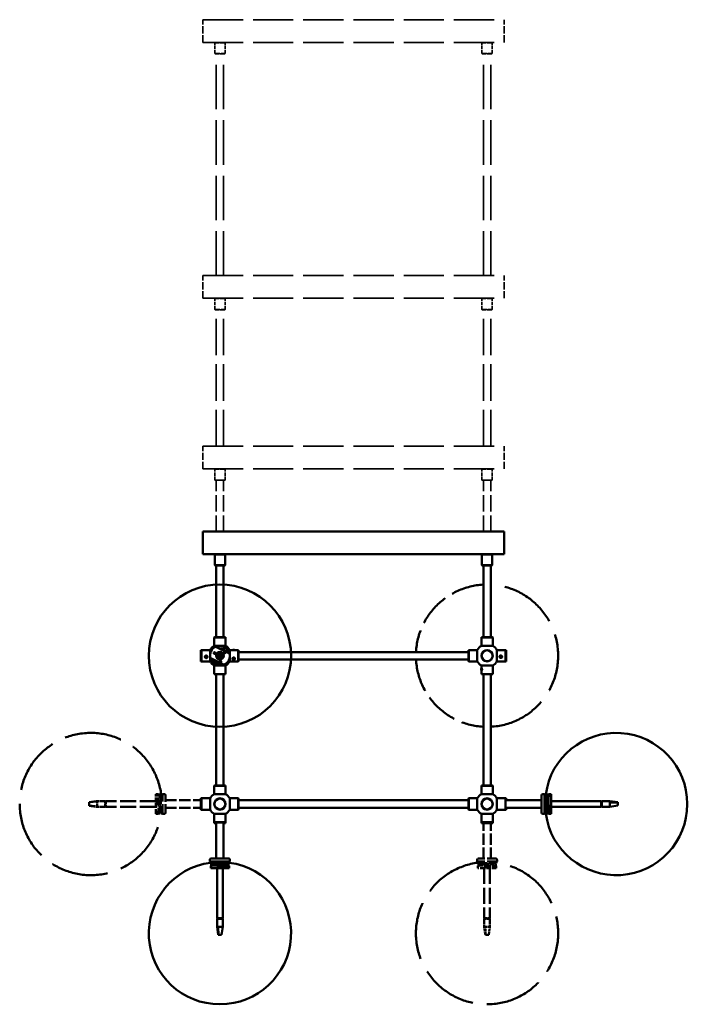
# Model space of a CAD drawing. Header units: millimetres. Extents: x 439 to 5173, y 102 to 3728.
# Tile 4 of 12: x 439 to 1613, y 1698 to 3429. Entities that reach past the tile are written whole.
import ezdxf

# ---------------------------------------------------------------- set-up
doc = ezdxf.new("R2010")
doc.units = ezdxf.units.MM
doc.header["$LTSCALE"] = 18
doc.linetypes.add('DASHED', pattern=[0.2068, 0.1655, -0.0413])
doc.layers.add('Widoczne (ISO)', color=7, linetype='Continuous', lineweight=50)

msp = doc.modelspace()

# ---------------------------------------------------------------- linework, layer by layer
at = {"layer": 'Widoczne (ISO)', "linetype": 'DASHED', "lineweight": 35, "ltscale": 4.230512}
for p, q in [((760.9, 3389.4), (760.9, 3429.4)), ((1290.9, 3389.4), (1290.9, 3429.4)), ((760.9, 2939.4), (760.9, 2979.4)), ((1290.9, 2939.4), (1290.9, 2979.4)), ((760.9, 2639.4), (760.9, 2679.4)), ((1290.9, 2639.4), (1290.9, 2679.4))]:
    msp.add_line(p, q, dxfattribs=at)
at = {"layer": 'Widoczne (ISO)', "linetype": 'DASHED', "lineweight": 35, "ltscale": 23.730209}
for p, q in [((760.9, 3429.4), (1290.9, 3429.4)), ((760.9, 3389.4), (1290.9, 3389.4)), ((760.9, 2979.4), (1290.9, 2979.4)), ((760.9, 2939.4), (1290.9, 2939.4)), ((760.9, 2679.4), (1290.9, 2679.4)), ((760.9, 2639.4), (1290.9, 2639.4))]:
    msp.add_line(p, q, dxfattribs=at)
at = {"layer": 'Widoczne (ISO)', "linetype": 'DASHED', "lineweight": 35, "ltscale": 0.074687}
for p, q in [((782.5, 3389.4), (782, 3388.9)), ((799.5, 3389.4), (800, 3388.9)), ((1252.3, 3389.4), (1251.8, 3388.9)), ((1269.3, 3389.4), (1269.8, 3388.9)), ((782.5, 3369.4), (782, 3369.9)), ((799.5, 3369.4), (800, 3369.9)), ((1252.3, 3369.4), (1251.8, 3369.9)), ((1269.3, 3369.4), (1269.8, 3369.9)), ((782.5, 2939.4), (782, 2938.9)), ((799.5, 2939.4), (800, 2938.9)), ((1252.3, 2939.4), (1251.8, 2938.9)), ((1269.3, 2939.4), (1269.8, 2938.9)), ((782.5, 2919.4), (782, 2919.9)), ((799.5, 2919.4), (800, 2919.9)), ((1252.3, 2919.4), (1251.8, 2919.9)), ((1269.3, 2919.4), (1269.8, 2919.9)), ((782.5, 2639.4), (782, 2638.9)), ((799.5, 2639.4), (800, 2638.9)), ((1252.3, 2639.4), (1251.8, 2638.9)), ((1269.3, 2639.4), (1269.8, 2638.9)), ((782.5, 2619.4), (782, 2619.9)), ((799.5, 2619.4), (800, 2619.9)), ((1252.3, 2619.4), (1251.8, 2619.9)), ((1269.3, 2619.4), (1269.8, 2619.9))]:
    msp.add_line(p, q, dxfattribs=at)
at = {"layer": 'Widoczne (ISO)', "linetype": 'DASHED', "lineweight": 35, "ltscale": 2.990344}
for p, q in [((800, 3388.9), (782, 3388.9)), ((1269.8, 3388.9), (1251.8, 3388.9)), ((782, 3369.9), (800, 3369.9)), ((1251.8, 3369.9), (1269.8, 3369.9)), ((800, 2938.9), (782, 2938.9)), ((1269.8, 2938.9), (1251.8, 2938.9)), ((782, 2919.9), (800, 2919.9)), ((1251.8, 2919.9), (1269.8, 2919.9)), ((800, 2638.9), (782, 2638.9)), ((1269.8, 2638.9), (1251.8, 2638.9)), ((782, 2619.9), (800, 2619.9)), ((1251.8, 2619.9), (1269.8, 2619.9))]:
    msp.add_line(p, q, dxfattribs=at)
at = {"layer": 'Widoczne (ISO)', "linetype": 'DASHED', "lineweight": 35, "ltscale": 2.009441}
for p, q in [((782, 3369.9), (782, 3388.9)), ((800, 3369.9), (800, 3388.9)), ((1251.8, 3369.9), (1251.8, 3388.9)), ((1269.8, 3369.9), (1269.8, 3388.9)), ((782, 2919.9), (782, 2938.9)), ((800, 2919.9), (800, 2938.9)), ((1251.8, 2919.9), (1251.8, 2938.9)), ((1269.8, 2919.9), (1269.8, 2938.9)), ((782, 2619.9), (782, 2638.9)), ((800, 2619.9), (800, 2638.9)), ((1251.8, 2619.9), (1251.8, 2638.9)), ((1269.8, 2619.9), (1269.8, 2638.9))]:
    msp.add_line(p, q, dxfattribs=at)
at = {"layer": 'Widoczne (ISO)', "linetype": 'DASHED', "lineweight": 35, "ltscale": 2.824208}
for p, q in [((799.5, 3369.4), (782.5, 3369.4)), ((1269.3, 3369.4), (1252.3, 3369.4)), ((799.5, 2919.4), (782.5, 2919.4)), ((1269.3, 2919.4), (1252.3, 2919.4)), ((799.5, 2619.4), (782.5, 2619.4)), ((1269.3, 2619.4), (1252.3, 2619.4))]:
    msp.add_line(p, q, dxfattribs=at)
at = {"layer": 'Widoczne (ISO)', "linetype": 'DASHED', "lineweight": 35, "ltscale": 26.19278}
for p, q in [((784.5, 2979.4), (784.5, 3369.4)), ((797.5, 2979.4), (797.5, 3369.4)), ((1254.3, 2979.4), (1254.3, 3369.4)), ((1267.3, 2979.4), (1267.3, 3369.4))]:
    msp.add_line(p, q, dxfattribs=at)
at = {"layer": 'Widoczne (ISO)', "linetype": 'DASHED', "lineweight": 35, "ltscale": 21.49151}
for p, q in [((784.5, 2679.4), (784.5, 2919.4)), ((797.5, 2679.4), (797.5, 2919.4)), ((1254.3, 2679.4), (1254.3, 2919.4)), ((1267.3, 2679.4), (1267.3, 2919.4))]:
    msp.add_line(p, q, dxfattribs=at)
at = {"layer": 'Widoczne (ISO)', "linetype": 'DASHED', "lineweight": 35, "ltscale": 9.518778}
for p, q in [((784.5, 2529.4), (784.5, 2619.4)), ((797.5, 2529.4), (797.5, 2619.4)), ((1254.3, 2529.4), (1254.3, 2619.4)), ((1267.3, 2529.4), (1267.3, 2619.4))]:
    msp.add_line(p, q, dxfattribs=at)
at = {"layer": 'Widoczne (ISO)', "linetype": 'Continuous', "lineweight": 50}
for p, q in [((760.9, 2489.4), (760.9, 2529.4)), ((760.9, 2529.4), (1290.9, 2529.4)), ((1290.9, 2489.4), (1290.9, 2529.4)), ((760.9, 2489.4), (1290.9, 2489.4)), ((782.5, 2489.4), (782, 2488.9)), ((800, 2488.9), (782, 2488.9)), ((782, 2469.9), (782, 2488.9)), ((799.5, 2489.4), (800, 2488.9)), ((800, 2469.9), (800, 2488.9)), ((1252.3, 2489.4), (1251.8, 2488.9)), ((1269.8, 2488.9), (1251.8, 2488.9)), ((1251.8, 2469.9), (1251.8, 2488.9)), ((1269.3, 2489.4), (1269.8, 2488.9)), ((1269.8, 2469.9), (1269.8, 2488.9)), ((782, 2469.9), (800, 2469.9)), ((782.5, 2469.4), (782, 2469.9)), ((799.5, 2469.4), (782.5, 2469.4)), ((784.5, 2343.4), (784.5, 2469.4)), ((797.5, 2343.4), (797.5, 2469.4)), ((799.5, 2469.4), (800, 2469.9)), ((1251.8, 2469.9), (1269.8, 2469.9)), ((1252.3, 2469.4), (1251.8, 2469.9)), ((1269.3, 2469.4), (1252.3, 2469.4)), ((1254.3, 2343.4), (1254.3, 2469.4)), ((1267.3, 2343.4), (1267.3, 2469.4)), ((1269.3, 2469.4), (1269.8, 2469.9)), ((781.2, 2343.4), (781, 2343.2)), ((801, 2343.2), (781, 2343.2)), ((781, 2343.2), (781, 2328.4)), ((781.2, 2343.4), (800.8, 2343.4)), ((800.8, 2343.4), (801, 2343.2)), ((801, 2343.2), (801, 2328.4)), ((1251, 2343.4), (1250.8, 2343.2)), ((1270.8, 2343.2), (1250.8, 2343.2)), ((1250.8, 2343.2), (1250.8, 2328.4)), ((1251, 2343.4), (1270.6, 2343.4)), ((1270.6, 2343.4), (1270.8, 2343.2)), ((1270.8, 2343.2), (1270.8, 2328.4)), ((757.1, 2320.5), (757.6, 2321)), ((757.1, 2301.5), (757.1, 2320.5)), ((757.6, 2321), (757.6, 2301)), ((757.6, 2321), (758.6, 2321)), ((758.6, 2320.8), (758.8, 2321)), ((758.6, 2301), (758.6, 2321)), ((758.8, 2321), (758.8, 2301)), ((758.8, 2321), (773.6, 2321)), ((773.6, 2313), (773.6, 2321)), ((781, 2328.4), (789, 2328.4)), ((808.1, 2315), (783.5, 2326.8)), ((793.1, 2328.4), (801, 2328.4)), ((808.4, 2321), (808.4, 2313)), ((823.2, 2321), (808.4, 2321)), ((823.2, 2301), (823.2, 2321)), ((823.4, 2320.8), (823.2, 2321)), ((823.4, 2320.8), (823.4, 2301.2)), ((1228.4, 2320.8), (1228.6, 2321)), ((1228.4, 2301.2), (1228.4, 2320.8)), ((1228.6, 2321), (1228.6, 2301)), ((1228.6, 2321), (1243.4, 2321)), ((1243.4, 2301), (1243.4, 2321)), ((1250.8, 2328.4), (1270.8, 2328.4)), ((1278.2, 2321), (1278.2, 2301)), ((1293, 2321), (1278.2, 2321)), ((1293, 2301), (1293, 2321)), ((1293.2, 2320.8), (1293, 2321)), ((1293.2, 2321), (1293.2, 2301)), ((1294.2, 2321), (1293.2, 2321)), ((1294.2, 2301), (1294.2, 2321)), ((1294.7, 2320.5), (1294.2, 2321)), ((1294.7, 2320.5), (1294.7, 2301.5)), ((765.4, 2309), (766.1, 2310.2)), ((766.1, 2307.8), (765.4, 2309)), ((766.1, 2308.4), (765.6, 2309.3)), ((766.1, 2310.2), (767.6, 2310.2)), ((766.1, 2307.8), (766.1, 2308.4)), ((767.5, 2308.3), (766.1, 2308.4)), ((767.5, 2307.7), (766.1, 2307.8)), ((768.1, 2309.3), (767.5, 2308.3)), ((768.3, 2309), (767.5, 2307.7)), ((767.5, 2307.7), (767.5, 2308.3)), ((767.6, 2310.2), (768.3, 2309)), ((773.6, 2301), (773.6, 2308.9)), ((774, 2307), (798.5, 2295.2)), ((788.1, 2312.1), (786.1, 2312)), ((788.3, 2310.5), (786.1, 2312)), ((789, 2313.3), (788.1, 2312.1)), ((788.1, 2312.1), (789, 2311.5)), ((791.4, 2308.3), (788.3, 2310.5)), ((788.5, 2315.3), (790.6, 2313.7)), ((789, 2313.3), (788.5, 2315.3)), ((789.9, 2312.7), (789, 2313.3)), ((789, 2311.5), (792.1, 2309.3)), ((793, 2310.5), (789.9, 2312.7)), ((790.6, 2313.7), (793.7, 2311.5)), ((793.6, 2306.7), (791.4, 2308.3)), ((792.1, 2309.3), (793, 2308.6)), ((793.9, 2309.8), (793, 2310.5)), ((793, 2308.6), (793.9, 2309.8)), ((793, 2308.6), (793.6, 2306.7)), ((793.7, 2311.5), (795.9, 2309.9)), ((793.9, 2309.8), (795.9, 2309.9)), ((799.8, 2318.4), (800.8, 2317.9)), ((808.4, 2308.9), (808.4, 2301)), ((813.8, 2305.6), (814.4, 2306.7)), ((814.6, 2304.6), (813.8, 2305.6)), ((814.6, 2306.2), (814.3, 2306.5)), ((814.4, 2306.7), (815.9, 2306.8)), ((814.6, 2304.6), (814.6, 2306.2)), ((816, 2306.2), (814.6, 2306.2)), ((816, 2304.7), (814.6, 2304.6)), ((815.9, 2306.8), (816.6, 2305.7)), ((816.1, 2306.4), (816, 2306.2)), ((816, 2304.7), (816, 2306.2)), ((816.6, 2305.7), (816, 2304.7)), ((823.4, 2317.5), (1228.4, 2317.5)), ((823.4, 2304.5), (1228.4, 2304.5)), ((1283.6, 2308.7), (1283.8, 2310.1)), ((1284.7, 2307.8), (1283.6, 2308.7)), ((1284.7, 2308.3), (1283.7, 2309.1)), ((1283.8, 2310.1), (1285.2, 2310.6)), ((1286.1, 2308.8), (1284.7, 2308.3)), ((1286.1, 2308.3), (1284.7, 2307.8)), ((1284.7, 2307.8), (1284.7, 2308.3)), ((1285.2, 2310.6), (1286.3, 2309.7)), ((1286.3, 2309.7), (1286.1, 2308.3)), ((1286.2, 2309.7), (1286.1, 2308.8)), ((1286.1, 2308.3), (1286.1, 2308.8)), ((757.1, 2301.5), (757.6, 2301)), ((757.6, 2301), (758.6, 2301)), ((758.6, 2301.2), (758.8, 2301)), ((758.8, 2301), (773.6, 2301)), ((789, 2293.6), (781, 2293.6)), ((781, 2278.8), (781, 2293.6)), ((791.7, 2299), (790.7, 2299.5)), ((801, 2293.6), (793.1, 2293.6)), ((801, 2278.8), (801, 2293.6)), ((823.2, 2301), (808.4, 2301)), ((823.4, 2301.2), (823.2, 2301)), ((1228.4, 2301.2), (1228.6, 2301)), ((1228.6, 2301), (1243.4, 2301)), ((1270.8, 2293.6), (1250.8, 2293.6)), ((1250.8, 2288.3), (1250.8, 2293.6)), ((1250.8, 2286.9), (1251, 2288.1)), ((1250.9, 2285.6), (1250.8, 2286.9)), ((1250.8, 2286.9), (1251.5, 2286.9)), ((1251.3, 2285.5), (1250.9, 2285.6)), ((1250.9, 2285.6), (1251.3, 2285.6)), ((1251, 2288.7), (1251.1, 2288.9)), ((1251, 2288.1), (1251.3, 2288)), ((1251.3, 2288), (1251.5, 2286.7)), ((1251.5, 2286.7), (1251.3, 2285.5)), ((1270.8, 2278.8), (1270.8, 2293.6)), ((1270.8, 2287.9), (1270.8, 2287.7)), ((1270.8, 2287.7), (1270.9, 2286.2)), ((1270.8, 2287.7), (1270.8, 2287.7)), ((1270.9, 2286.2), (1270.8, 2285.7)), ((1270.9, 2286.2), (1270.8, 2286.2)), ((1293, 2301), (1278.2, 2301)), ((1293.2, 2301.2), (1293, 2301)), ((1294.2, 2301), (1293.2, 2301)), ((1294.7, 2301.5), (1294.2, 2301)), ((781, 2278.8), (801, 2278.8)), ((781.2, 2278.6), (781, 2278.8)), ((800.8, 2278.6), (781.2, 2278.6)), ((784.5, 2082.6), (784.5, 2278.6)), ((797.5, 2082.6), (797.5, 2278.6)), ((800.8, 2278.6), (801, 2278.8)), ((1250.8, 2278.8), (1250.8, 2285.3)), ((1250.8, 2278.8), (1270.8, 2278.8)), ((1251, 2278.6), (1250.8, 2278.8)), ((1251, 2284.9), (1251.1, 2284.7)), ((1270.6, 2278.6), (1251, 2278.6)), ((1254.3, 2082.6), (1254.3, 2278.6)), ((1267.3, 2082.6), (1267.3, 2278.6)), ((1270.6, 2278.6), (1270.8, 2278.8)), ((781.2, 2082.6), (781, 2082.4)), ((801, 2082.4), (781, 2082.4)), ((781, 2082.4), (781, 2067.6)), ((781.2, 2082.6), (800.8, 2082.6)), ((800.8, 2082.6), (801, 2082.4)), ((801, 2082.4), (801, 2067.6)), ((1251, 2082.6), (1250.8, 2082.4)), ((1270.8, 2082.4), (1250.8, 2082.4)), ((1250.8, 2082.4), (1250.8, 2067.6)), ((1251, 2082.6), (1270.6, 2082.6)), ((1270.6, 2082.6), (1270.8, 2082.4)), ((1270.8, 2082.4), (1270.8, 2067.6)), ((781, 2067.6), (801, 2067.6)), ((1250.8, 2067.6), (1270.8, 2067.6)), ((1356.7, 2065.7), (1356.7, 2034.7)), ((1361.7, 2067.7), (1358.7, 2067.7)), ((1361.7, 2067.7), (1361.7, 2032.7)), ((1361.7, 2066.7), (1364.7, 2066.7)), ((1364.7, 2033.7), (1364.7, 2066.7)), ((1365.5, 2062.8), (1364.7, 2062.8)), ((1364.7, 2060.9), (1366.7, 2060.9)), ((1366.7, 2066.6), (1366.7, 2066.7)), ((1366.7, 2066.7), (1369.5, 2066.7)), ((1366.7, 2066.6), (1369.5, 2066.6)), ((1366.7, 2066.6), (1366.7, 2060.6)), ((1368.4, 2059.7), (1368.4, 2060.6)), ((1369.7, 2067.7), (1369.7, 2067.6)), ((1373.7, 2067.7), (1369.7, 2067.7)), ((1369.7, 2067.6), (1373.7, 2067.6)), ((1373.7, 2067.7), (1373.7, 2067.6)), ((1373.7, 2067.6), (1373.7, 2044.3)), ((757.1, 2059.7), (757.6, 2060.2)), ((757.1, 2040.7), (757.1, 2059.7)), ((757.6, 2060.2), (757.6, 2040.2)), ((757.6, 2060.2), (758.6, 2060.2)), ((758.6, 2060), (758.8, 2060.2)), ((758.6, 2040.2), (758.6, 2060.2)), ((758.8, 2060.2), (758.8, 2040.2)), ((758.8, 2060.2), (773.6, 2060.2)), ((773.6, 2040.2), (773.6, 2060.2)), ((808.4, 2060.2), (808.4, 2040.2)), ((823.2, 2060.2), (808.4, 2060.2)), ((823.2, 2040.2), (823.2, 2060.2)), ((823.4, 2060), (823.2, 2060.2)), ((823.4, 2060), (823.4, 2040.4)), ((823.4, 2056.7), (1228.4, 2056.7)), ((823.4, 2043.7), (1228.4, 2043.7)), ((1228.4, 2060), (1228.6, 2060.2)), ((1228.4, 2040.4), (1228.4, 2060)), ((1228.6, 2060.2), (1228.6, 2040.2)), ((1228.6, 2060.2), (1243.4, 2060.2)), ((1243.4, 2040.2), (1243.4, 2060.2)), ((1278.2, 2060.2), (1278.2, 2040.2)), ((1293, 2060.2), (1278.2, 2060.2)), ((1293, 2040.2), (1293, 2060.2)), ((1293.2, 2060), (1293, 2060.2)), ((1293.2, 2060.2), (1293.2, 2060)), ((1294.2, 2060.2), (1293.2, 2060.2)), ((1293.2, 2060), (1293.2, 2040.4)), ((1356.7, 2056.7), (1293.2, 2056.7)), ((1356.7, 2043.7), (1293.2, 2043.7)), ((1294.2, 2056.7), (1294.2, 2060.2)), ((1294.7, 2059.7), (1294.2, 2060.2)), ((1294.2, 2040.2), (1294.2, 2043.7)), ((1294.7, 2059.7), (1294.7, 2056.7)), ((1294.7, 2043.7), (1294.7, 2040.7)), ((1364.7, 2057.9), (1366.7, 2057.9)), ((1364.7, 2055.2), (1366.7, 2055.2)), ((1364.7, 2045.2), (1366.7, 2045.2)), ((1366.7, 2059.7), (1366.7, 2044.8)), ((1366.7, 2044.8), (1369.5, 2044.8)), ((1366.7, 2033.7), (1366.7, 2044.8)), ((1373.7, 2044.3), (1369.7, 2044.3)), ((1369.7, 2044.3), (1369.7, 2032.7)), ((1373.7, 2055.2), (1461.7, 2055.2)), ((1373.7, 2045.2), (1461.7, 2045.2)), ((1373.7, 2044.3), (1373.7, 2032.7)), ((1461.7, 2045.2), (1461.7, 2055.2)), ((1462.7, 2054.3), (1461.7, 2054.3)), ((1461.7, 2054.2), (1462.7, 2054.2)), ((1462.7, 2051.5), (1461.7, 2051.5)), ((1461.7, 2048.6), (1462.7, 2048.6)), ((1462.7, 2046.2), (1461.7, 2046.2)), ((1462.7, 2055.2), (1462.7, 2045.2)), ((1462.7, 2055.2), (1476.7, 2055.2)), ((1462.7, 2045.2), (1476.7, 2045.2)), ((1490.7, 2053.2), (1476.7, 2055.2)), ((1476.7, 2053), (1476.7, 2055.2)), ((1476.7, 2055.2), (1476.7, 2055.2)), ((1490.7, 2052.3), (1476.7, 2053)), ((1476.7, 2045.2), (1476.7, 2053)), ((1490.7, 2047.3), (1476.7, 2045.3)), ((1490.7, 2053.2), (1490.7, 2052.3)), ((1490.7, 2052.3), (1490.7, 2051.4)), ((1490.7, 2051.4), (1490.7, 2048.2)), ((1490.7, 2048.2), (1490.7, 2047.3)), ((1613, 2050.1), (1613, 2050.3)), ((1613, 2050.1), (1613, 2050.3)), ((757.1, 2040.7), (757.6, 2040.2)), ((757.6, 2040.2), (758.6, 2040.2)), ((758.6, 2040.4), (758.8, 2040.2)), ((758.8, 2040.2), (773.6, 2040.2)), ((801, 2032.8), (781, 2032.8)), ((781, 2018), (781, 2032.8)), ((801, 2018), (801, 2032.8)), ((823.2, 2040.2), (808.4, 2040.2)), ((823.4, 2040.4), (823.2, 2040.2)), ((1228.4, 2040.4), (1228.6, 2040.2)), ((1228.6, 2040.2), (1243.4, 2040.2)), ((1270.8, 2032.8), (1250.8, 2032.8)), ((1250.8, 2018), (1250.8, 2032.8)), ((1270.8, 2018), (1270.8, 2032.8)), ((1293, 2040.2), (1278.2, 2040.2)), ((1293.2, 2040.4), (1293, 2040.2)), ((1293.2, 2040.4), (1293.2, 2040.2)), ((1294.2, 2040.2), (1293.2, 2040.2)), ((1294.7, 2040.7), (1294.2, 2040.2)), ((1361.7, 2032.7), (1358.7, 2032.7)), ((1361.7, 2033.7), (1364.7, 2033.7)), ((1364.7, 2042.8), (1366.7, 2042.8)), ((1364.7, 2039.8), (1366.7, 2039.8)), ((1365.5, 2037.6), (1364.7, 2037.6)), ((1366.7, 2033.7), (1369.5, 2033.7)), ((1373.7, 2032.7), (1369.7, 2032.7)), ((781, 2018), (801, 2018)), ((781.2, 2017.8), (781, 2018)), ((781.2, 2017.8), (781, 2017.8)), ((781, 2016.8), (781, 2017.8)), ((781, 2016.8), (784.5, 2016.8)), ((781.5, 2016.3), (781, 2016.8)), ((800.8, 2017.8), (781.2, 2017.8)), ((784.5, 2016.3), (781.5, 2016.3)), ((784.5, 1954.3), (784.5, 2017.8)), ((797.5, 1954.3), (797.5, 2017.8)), ((797.5, 2016.8), (801, 2016.8)), ((800.5, 2016.3), (797.5, 2016.3)), ((800.5, 2016.3), (801, 2016.8)), ((800.8, 2017.8), (801, 2018)), ((801, 2017.8), (800.8, 2017.8)), ((801, 2016.8), (801, 2017.8)), ((1250.8, 2018), (1270.8, 2018)), ((1251, 2017.8), (1250.8, 2018)), ((1270.8, 2017.8), (1250.8, 2017.8)), ((1250.8, 2016.8), (1250.8, 2017.8)), ((1250.8, 2016.8), (1270.8, 2016.8)), ((1251.3, 2016.3), (1250.8, 2016.8)), ((1270.3, 2016.3), (1251.3, 2016.3)), ((1270.3, 2016.3), (1270.8, 2016.8)), ((1270.6, 2017.8), (1270.8, 2018)), ((1270.8, 2016.8), (1270.8, 2017.8)), ((773.5, 1949.3), (773.5, 1952.3)), ((808.5, 1949.3), (773.5, 1949.3)), ((774.5, 1949.3), (774.5, 1946.3)), ((774.5, 1946.3), (807.5, 1946.3)), ((775, 1937.3), (775, 1941.3)), ((806.5, 1954.3), (775.5, 1954.3)), ((775.8, 1944.3), (775.8, 1941.5)), ((783.9, 1944.3), (775.8, 1944.3)), ((778.4, 1945.5), (778.4, 1946.3)), ((783.9, 1946.3), (783.9, 1944.3)), ((783.9, 1942.7), (784.4, 1942.7)), ((787.6, 1944.3), (784.4, 1944.3)), ((786.9, 1946.3), (786.9, 1944.3)), ((787.5, 1941.3), (787.5, 1937.3)), ((807.1, 1941.3), (787.5, 1941.3)), ((787.6, 1944.3), (787.6, 1941.5)), ((787.6, 1944.3), (806.2, 1944.3)), ((796, 1946.3), (796, 1944.3)), ((800, 1946.3), (800, 1944.3)), ((803, 1946.3), (803, 1944.3)), ((803.6, 1945.5), (803.6, 1946.3)), ((806.2, 1944.3), (806.2, 1941.5)), ((807.1, 1937.3), (807.1, 1941.3)), ((807.5, 1949.3), (807.5, 1946.3)), ((808.5, 1949.3), (808.5, 1952.3)), ((787.5, 1937.3), (775, 1937.3)), ((786, 1937.3), (786, 1849.3)), ((807.1, 1937.3), (787.5, 1937.3)), ((796, 1937.3), (796, 1849.3)), ((786, 1849.3), (796, 1849.3)), ((796, 1848.3), (786, 1848.3)), ((786, 1848.3), (786, 1834.3)), ((786.8, 1848.3), (786.8, 1849.3)), ((787.6, 1849.3), (787.6, 1848.3)), ((790, 1848.3), (790, 1849.3)), ((793.6, 1849.3), (793.6, 1848.3)), ((795.2, 1848.3), (795.2, 1849.3)), ((795.3, 1848.3), (795.3, 1849.3)), ((796, 1848.3), (796, 1834.3)), ((786, 1834.3), (787.8, 1834.3)), ((788, 1820.3), (786, 1834.3)), ((786, 1834.3), (786, 1834.3)), ((788.7, 1820.3), (787.8, 1834.3)), ((787.8, 1834.3), (796, 1834.3)), ((788.7, 1820.3), (788, 1820.3)), ((789.7, 1820.3), (788.7, 1820.3)), ((793.1, 1820.3), (789.7, 1820.3)), ((794, 1820.3), (793.1, 1820.3)), ((794, 1820.3), (796, 1834.3)), ((790.9, 1698), (791.1, 1698)), ((790.9, 1698), (791.1, 1698))]:
    msp.add_line(p, q, dxfattribs=at)
at = {"layer": 'Widoczne (ISO)', "linetype": 'DASHED', "lineweight": 50, "ltscale": 2.462647}
for p, q in [((678.1, 2054.4), (678.1, 2067.7)), ((682.1, 2054.4), (682.1, 2067.7))]:
    msp.add_line(p, q, dxfattribs=at)
at = {"layer": 'Widoczne (ISO)', "linetype": 'DASHED', "lineweight": 50, "ltscale": 0.422961}
for p, q in [((678.1, 2067.7), (682.1, 2067.7)), ((678.1, 2054.4), (682.1, 2054.4)), ((682.1, 2032.7), (678.1, 2032.7)), ((678.1, 2032.7), (682.1, 2032.7)), ((1244.7, 1937.3), (1244.7, 1941.3)), ((1257.3, 1941.3), (1257.3, 1937.3)), ((1276.8, 1937.3), (1276.8, 1941.3))]:
    msp.add_line(p, q, dxfattribs=at)
at = {"layer": 'Widoczne (ISO)', "linetype": 'DASHED', "lineweight": 50, "ltscale": 0.304097}
for p, q in [((685.1, 2066.7), (682.3, 2066.7)), ((685.1, 2054), (682.3, 2054)), ((685.1, 2033.7), (682.3, 2033.7)), ((685.1, 2033.7), (682.3, 2033.7)), ((1257.3, 1944.3), (1257.3, 1941.5)), ((1276, 1944.3), (1276, 1941.5))]:
    msp.add_line(p, q, dxfattribs=at)
at = {"layer": 'Widoczne (ISO)', "linetype": 'DASHED', "lineweight": 50, "ltscale": 2.339474}
msp.add_line((685.1, 2066.7), (685.1, 2054), dxfattribs=at)
at = {"layer": 'Widoczne (ISO)', "linetype": 'DASHED', "lineweight": 50, "ltscale": 0.211431}
for p, q in [((687.1, 2061.4), (685.1, 2061.4)), ((687.1, 2058.4), (685.1, 2058.4)), ((687.1, 2055.2), (685.1, 2055.2)), ((687.1, 2050.4), (685.1, 2050.4)), ((687.1, 2047.4), (685.1, 2047.4)), ((687.1, 2045.2), (685.1, 2045.2)), ((687.1, 2043.4), (685.1, 2043.4)), ((687.1, 2040.4), (685.1, 2040.4)), ((1253.6, 1946.3), (1253.6, 1944.3)), ((1256.6, 1946.3), (1256.6, 1944.3)), ((1265.8, 1946.3), (1265.8, 1944.3)), ((1269.8, 1946.3), (1269.8, 1944.3)), ((1272.8, 1946.3), (1272.8, 1944.3))]:
    msp.add_line(p, q, dxfattribs=at)
at = {"layer": 'Widoczne (ISO)', "linetype": 'DASHED', "lineweight": 50, "ltscale": 0.085297}
for p, q in [((686.3, 2062.8), (687.1, 2062.8)), ((686.3, 2037.6), (687.1, 2037.6)), ((1248.2, 1945.5), (1248.2, 1946.3)), ((1273.4, 1945.5), (1273.4, 1946.3))]:
    msp.add_line(p, q, dxfattribs=at)
at = {"layer": 'Widoczne (ISO)', "linetype": 'DASHED', "lineweight": 50, "ltscale": 5.48238}
for p, q in [((687.1, 2066.7), (687.1, 2033.7)), ((1244.3, 1946.3), (1277.3, 1946.3))]:
    msp.add_line(p, q, dxfattribs=at)
at = {"layer": 'Widoczne (ISO)', "linetype": 'DASHED', "lineweight": 50, "ltscale": 0.317196}
for p, q in [((690.1, 2066.7), (687.1, 2066.7)), ((690.1, 2067.7), (693.1, 2067.7)), ((690.1, 2033.7), (687.1, 2033.7)), ((690.1, 2032.7), (693.1, 2032.7)), ((1243.3, 1949.3), (1243.3, 1952.3)), ((1244.3, 1949.3), (1244.3, 1946.3)), ((1277.3, 1949.3), (1277.3, 1946.3)), ((1278.3, 1949.3), (1278.3, 1952.3))]:
    msp.add_line(p, q, dxfattribs=at)
at = {"layer": 'Widoczne (ISO)', "linetype": 'DASHED', "lineweight": 50, "ltscale": 5.814651}
for p, q in [((690.1, 2032.7), (690.1, 2067.7)), ((1278.3, 1949.3), (1243.3, 1949.3))]:
    msp.add_line(p, q, dxfattribs=at)
at = {"layer": 'Widoczne (ISO)', "linetype": 'DASHED', "lineweight": 50, "ltscale": 5.150108}
for p, q in [((695.1, 2034.7), (695.1, 2065.7)), ((1276.3, 1954.3), (1245.3, 1954.3))]:
    msp.add_line(p, q, dxfattribs=at)
at = {"layer": 'Widoczne (ISO)', "linetype": 'DASHED', "lineweight": 50, "ltscale": 0.036696}
for p, q in [((438.8, 2050.3), (438.8, 2050.1)), ((438.8, 2050.3), (438.8, 2050.1)), ((1260.7, 1698), (1260.9, 1698)), ((1260.7, 1698), (1260.9, 1698))]:
    msp.add_line(p, q, dxfattribs=at)
at = {"layer": 'Widoczne (ISO)', "linetype": 'DASHED', "lineweight": 50, "ltscale": 1.495898}
for p, q in [((561.1, 2053.3), (575.1, 2055.1)), ((561.1, 2047.5), (575.1, 2046.2)), ((1257.8, 1820.3), (1255.8, 1834.3)), ((1258.4, 1820.3), (1257.6, 1834.3)), ((1263.8, 1820.3), (1265.8, 1834.3))]:
    msp.add_line(p, q, dxfattribs=at)
at = {"layer": 'Widoczne (ISO)', "linetype": 'DASHED', "lineweight": 50, "ltscale": 0.116242}
for p, q in [((561.1, 2052.2), (561.1, 2053.3)), ((561.1, 2047.5), (561.1, 2048.5)), ((1259.4, 1820.3), (1258.4, 1820.3)), ((1263.8, 1820.3), (1262.8, 1820.3))]:
    msp.add_line(p, q, dxfattribs=at)
at = {"layer": 'Widoczne (ISO)', "linetype": 'DASHED', "lineweight": 50, "ltscale": 0.401808}
for p, q in [((561.1, 2048.5), (561.1, 2052.2)), ((1262.8, 1820.3), (1259.4, 1820.3))]:
    msp.add_line(p, q, dxfattribs=at)
at = {"layer": 'Widoczne (ISO)', "linetype": 'DASHED', "lineweight": 50, "ltscale": 0.158548}
for p, q in [((561.1, 2047.1), (561.1, 2047.5)), ((1258.4, 1820.3), (1257.8, 1820.3))]:
    msp.add_line(p, q, dxfattribs=at)
at = {"layer": 'Widoczne (ISO)', "linetype": 'DASHED', "lineweight": 50, "ltscale": 0.417583}
msp.add_line((561.1, 2047.1), (565.1, 2046.6), dxfattribs=at)
at = {"layer": 'Widoczne (ISO)', "linetype": 'DASHED', "lineweight": 50, "ltscale": 0.105357}
msp.add_line((575.1, 2055.2), (575.1, 2055.1), dxfattribs=at)
at = {"layer": 'Widoczne (ISO)', "linetype": 'DASHED', "lineweight": 50, "ltscale": 1.480614}
for p, q in [((589.1, 2055.2), (575.1, 2055.2)), ((589.1, 2045.2), (575.1, 2045.2)), ((1255.8, 1848.3), (1255.8, 1834.3)), ((1265.8, 1848.3), (1265.8, 1834.3))]:
    msp.add_line(p, q, dxfattribs=at)
at = {"layer": 'Widoczne (ISO)', "linetype": 'DASHED', "lineweight": 50, "ltscale": 1.226016}
msp.add_line((575.1, 2055.1), (575.1, 2046.2), dxfattribs=at)
at = {"layer": 'Widoczne (ISO)', "linetype": 'DASHED', "lineweight": 50, "ltscale": 0.329685}
msp.add_line((575.1, 2046.2), (575.1, 2045.2), dxfattribs=at)
at = {"layer": 'Widoczne (ISO)', "linetype": 'DASHED', "lineweight": 50, "ltscale": 1.661258}
for p, q in [((589.1, 2045.2), (589.1, 2055.2)), ((590.1, 2055.2), (590.1, 2045.2)), ((1255.8, 1849.3), (1265.8, 1849.3)), ((1265.8, 1848.3), (1255.8, 1848.3))]:
    msp.add_line(p, q, dxfattribs=at)
at = {"layer": 'Widoczne (ISO)', "linetype": 'DASHED', "lineweight": 50, "ltscale": 0.105665}
for p, q in [((590.1, 2054.5), (589.1, 2054.5)), ((589.1, 2053.6), (590.1, 2053.6)), ((590.1, 2050.4), (589.1, 2050.4)), ((589.1, 2047.6), (590.1, 2047.6)), ((590.1, 2046), (589.1, 2046)), ((1256.5, 1848.3), (1256.5, 1849.3)), ((1257.4, 1849.3), (1257.4, 1848.3)), ((1259.8, 1848.3), (1259.8, 1849.3)), ((1263.3, 1849.3), (1263.3, 1848.3)), ((1264.9, 1848.3), (1264.9, 1849.3)), ((1265, 1848.3), (1265, 1849.3))]:
    msp.add_line(p, q, dxfattribs=at)
at = {"layer": 'Widoczne (ISO)', "linetype": 'DASHED', "lineweight": 50, "ltscale": 9.307247}
for p, q in [((678.1, 2055.2), (590.1, 2055.2)), ((678.1, 2045.2), (590.1, 2045.2)), ((1255.8, 1937.3), (1255.8, 1849.3)), ((1265.8, 1937.3), (1265.8, 1849.3))]:
    msp.add_line(p, q, dxfattribs=at)
at = {"layer": 'Widoczne (ISO)', "linetype": 'DASHED', "lineweight": 50, "ltscale": 2.878971}
for p, q in [((678.1, 2032.7), (678.1, 2054.4)), ((1257.3, 1937.3), (1244.7, 1937.3))]:
    msp.add_line(p, q, dxfattribs=at)
at = {"layer": 'Widoczne (ISO)', "linetype": 'DASHED', "lineweight": 50, "ltscale": 0.11238}
for p, q in [((683.4, 2048.5), (683.4, 2047.6)), ((1253.7, 1942.7), (1254.1, 1942.7))]:
    msp.add_line(p, q, dxfattribs=at)
at = {"layer": 'Widoczne (ISO)', "linetype": 'DASHED', "lineweight": 50, "ltscale": 0.735735}
for p, q in [((685.1, 2048.5), (685.1, 2054)), ((1257.3, 1944.3), (1254.1, 1944.3))]:
    msp.add_line(p, q, dxfattribs=at)
at = {"layer": 'Widoczne (ISO)', "linetype": 'DASHED', "lineweight": 50, "ltscale": 1.846271}
for p, q in [((685.1, 2033.7), (685.1, 2047.6)), ((1253.7, 1944.3), (1245.6, 1944.3))]:
    msp.add_line(p, q, dxfattribs=at)
at = {"layer": 'Widoczne (ISO)', "linetype": 'DASHED', "lineweight": 50, "ltscale": 6.557349}
for p, q in [((695.1, 2056.7), (757.1, 2056.7)), ((695.1, 2043.7), (757.1, 2043.7)), ((1254.3, 1954.3), (1254.3, 2016.3)), ((1267.3, 1954.3), (1267.3, 2016.3))]:
    msp.add_line(p, q, dxfattribs=at)
at = {"layer": 'Widoczne (ISO)', "linetype": 'DASHED', "lineweight": 50, "ltscale": 0.053313}
for p, q in [((678.1, 2032.7), (678.1, 2032.7)), ((682.1, 2032.7), (682.1, 2032.7))]:
    msp.add_line(p, q, dxfattribs=at)
at = {"layer": 'Widoczne (ISO)', "linetype": 'DASHED', "lineweight": 50, "ltscale": 0.067816}
msp.add_line((685.1, 2033.7), (685.1, 2033.7), dxfattribs=at)
at = {"layer": 'Widoczne (ISO)', "linetype": 'DASHED', "lineweight": 50, "ltscale": 0.299205}
msp.add_line((1245.6, 1944.3), (1245.6, 1941.5), dxfattribs=at)
at = {"layer": 'Widoczne (ISO)', "linetype": 'DASHED', "lineweight": 50, "ltscale": 2.407391}
msp.add_line((1257.3, 1944.3), (1276, 1944.3), dxfattribs=at)
at = {"layer": 'Widoczne (ISO)', "linetype": 'DASHED', "lineweight": 50, "ltscale": 2.51606}
for p, q in [((1276.8, 1941.3), (1257.3, 1941.3)), ((1276.8, 1937.3), (1257.3, 1937.3))]:
    msp.add_line(p, q, dxfattribs=at)
at = {"layer": 'Widoczne (ISO)', "linetype": 'DASHED', "lineweight": 50, "ltscale": 0.435142}
msp.add_line((1255.8, 1834.3), (1257.6, 1834.3), dxfattribs=at)
at = {"layer": 'Widoczne (ISO)', "linetype": 'DASHED', "lineweight": 50, "ltscale": 0.029284}
msp.add_line((1255.8, 1834.3), (1255.8, 1834.3), dxfattribs=at)
at = {"layer": 'Widoczne (ISO)', "linetype": 'DASHED', "lineweight": 50, "ltscale": 1.196632}
msp.add_line((1257.6, 1834.3), (1265.8, 1834.3), dxfattribs=at)
at = {"layer": 'Widoczne (ISO)', "linetype": 'Continuous', "lineweight": 50}
for centre, radius in [((791, 2311), 125.1), ((1260.8, 2311), 10), ((1260.8, 2311), 9.5), ((781.6, 2315.5), 1.5), ((791, 2311), 6.75), ((791, 2311), 6.5), ((791, 2311), 6), ((791, 2311), 5.3), ((799.7, 2316.9), 1.5), ((791.8, 2300.5), 1.5), ((791, 2050.2), 10), ((791, 2050.2), 9.5), ((1260.8, 2050.2), 10), ((1260.8, 2050.2), 9.5)]:
    msp.add_circle(centre, radius, dxfattribs=at)
at = {"layer": 'Widoczne (ISO)', "linetype": 'DASHED', "lineweight": 50, "ltscale": 19.4097}
for start, end in [(92.9781, 177.0219), (182.9781, 267.0219)]:
    msp.add_arc((1260.8, 2311), 125.1, start, end, dxfattribs=at)
at = {"layer": 'Widoczne (ISO)', "linetype": 'DASHED', "lineweight": 50, "ltscale": 34.03191}
msp.add_arc((1260.8, 2311), 125.1, 272.9781, 87.0219, dxfattribs=at)
at = {"layer": 'Widoczne (ISO)', "linetype": 'Continuous', "lineweight": 50}
for centre, radius, start, end in [((791, 2311), 17.5, 115.301, 193.1906), ((791, 2311), 20, 119.6568, 150.3432), ((791, 2311), 17.5, 13.1906, 115.301), ((791, 2311), 16.5, 16.0561, 112.4355), ((791, 2311), 12.6, 34.9696, 93.522), ((793.2, 2320.2), 3, 9.4516, 119.04), ((791, 2311), 20, 29.6568, 60.3432), ((1260.8, 2311), 20, 119.6568, 150.3432), ((1260.8, 2311), 20, 29.6568, 60.3432), ((791, 2311), 17.5, 193.1906, 295.301), ((791, 2311), 16.5, 196.0561, 292.4355), ((791, 2311), 12.6, 214.9696, 273.522), ((782.5, 2315.1), 1.5, 83.717, 224.7746), ((781.6, 2315.5), 1.19, 248.4246, 60.067), ((791, 2311), 5, 167.9623, 300.8059), ((791, 2311), 5, 120.8059, 167.9623), ((791, 2311), 5, 347.9623, 120.8059), ((791, 2311), 5, 300.8059, 347.9623), ((798.9, 2316.3), 1.5, 323.717, 104.7746), ((799.7, 2316.9), 1.19, 128.4246, 300.067), ((791, 2311), 17.5, 295.301, 13.1906), ((791, 2311), 20, 209.6568, 240.3432), ((791.7, 2301.5), 1.5, 203.717, 344.7746), ((791.8, 2300.5), 1.19, 8.4246, 180.067), ((791, 2311), 20, 299.6568, 330.3432), ((1260.8, 2311), 20, 209.6568, 240.3432), ((1260.8, 2311), 20, 299.6568, 330.3432), ((1488, 2050.3), 125, 0, 172.466), ((791, 2050.2), 20, 119.6568, 150.3432), ((791, 2050.2), 20, 29.6568, 60.3432), ((1260.8, 2050.2), 20, 119.6568, 150.3432), ((1260.8, 2050.2), 20, 29.6568, 60.3432), ((1358.7, 2065.7), 2, 90, 180), ((1365.5, 2063), 0.2, 270, 354.0832), ((1493.7, 2051.9), 125, 172.709, 173.1708), ((1488, 2050.1), 125, 187.534, 0), ((1488, 2050.3), 125, 359.9492, 0), ((1488, 2050.1), 125, 0, 0.0508), ((791, 2050.2), 20, 209.6568, 240.3432), ((791, 2050.2), 20, 299.6568, 330.3432), ((1260.8, 2050.2), 20, 209.6568, 240.3432), ((1260.8, 2050.2), 20, 299.6568, 330.3432), ((1358.7, 2034.7), 2, 180, 270), ((1365.5, 2037.4), 0.2, 5.9168, 90), ((1493.7, 2048.6), 125, 186.8292, 187.291), ((790.9, 1823), 125, 97.534, 270), ((775.5, 1952.3), 2, 90, 180), ((778.2, 1945.5), 0.2, 275.9168, 0), ((789.4, 1817.4), 125, 94.6811, 94.9404), ((791.1, 1823), 125, 270, 82.466), ((803.8, 1945.5), 0.2, 180, 264.0832), ((806.5, 1952.3), 2, 0, 90), ((790.9, 1823), 125, 270, 270.0508), ((791.1, 1823), 125, 269.9492, 270)]:
    msp.add_arc(centre, radius, start, end, dxfattribs=at)
at = {"layer": 'Widoczne (ISO)', "linetype": 'DASHED', "lineweight": 50, "ltscale": 33.693539}
for centre, start, end in [((563.8, 2050.3), 7.534, 180), ((563.8, 2050.1), 180, 352.466), ((1260.7, 1823), 97.534, 270), ((1260.9, 1823), 270, 82.466)]:
    msp.add_arc(centre, 125, start, end, dxfattribs=at)
at = {"layer": 'Widoczne (ISO)', "linetype": 'DASHED', "lineweight": 50, "ltscale": 0.106474}
for centre, start, end in [((558.2, 2051.9), 6.8292, 7.291), ((558.2, 2048.6), 352.709, 353.1708)]:
    msp.add_arc(centre, 125, start, end, dxfattribs=at)
at = {"layer": 'Widoczne (ISO)', "linetype": 'DASHED', "lineweight": 50, "ltscale": 0.030943}
for centre, start, end in [((686.3, 2063), 185.9168, 270), ((686.3, 2037.4), 90, 174.0832), ((1248, 1945.5), 275.9168, 0), ((1273.6, 1945.5), 180, 264.0832)]:
    msp.add_arc(centre, 0.2, start, end, dxfattribs=at)
at = {"layer": 'Widoczne (ISO)', "linetype": 'DASHED', "lineweight": 50, "ltscale": 0.332172}
for centre, start, end in [((693.1, 2065.7), 0, 90), ((693.1, 2034.7), 270, 0), ((1245.3, 1952.3), 90, 180), ((1276.3, 1952.3), 0, 90)]:
    msp.add_arc(centre, 2, start, end, dxfattribs=at)
at = {"layer": 'Widoczne (ISO)', "linetype": 'DASHED', "lineweight": 50, "ltscale": 0.011613}
for centre, start, end in [((563.8, 2050.3), 180, 180.0508), ((563.8, 2050.1), 179.9492, 180), ((1260.7, 1823), 270, 270.0508), ((1260.9, 1823), 269.9492, 270)]:
    msp.add_arc(centre, 125, start, end, dxfattribs=at)
at = {"layer": 'Widoczne (ISO)', "linetype": 'DASHED', "lineweight": 50, "ltscale": 0.059738}
msp.add_arc((1259.1, 1817.4), 125, 94.6818, 94.9411, dxfattribs=at)
at = {"layer": 'Widoczne (ISO)', "linetype": 'Continuous', "lineweight": 50}
for centre, major_axis, ratio, start_param, end_param in [((815.2, 2320.9), (2, 0), 0.115379, 0.293613, 2.847979), ((1270.7, 2286.8), (0, 2), 0.126265, 3.464083, 5.960695), ((1270.8, 2074.4), (0, -2), 0.002546, 0.006364, 3.135229)]:
    msp.add_ellipse(centre, major_axis=major_axis, ratio=ratio, start_param=start_param, end_param=end_param, dxfattribs=at)
for centre, major_axis, ratio in [((766.8, 2309), (-2, 0), 0.979718), ((815.2, 2305.7), (-2, 0), 0.847268), ((1285, 2309.2), (2, 0), 0.983125), ((1251.1, 2286.8), (0, 2), 0.259238)]:
    msp.add_ellipse(centre, major_axis=major_axis, ratio=ratio, dxfattribs=at)
for points, knots in [([(769.1, 2309), (769.1, 2309.3), (769.1, 2309.6), (768.8, 2310.1), (768.7, 2310.3), (768.2, 2310.8), (767.9, 2311), (767.3, 2311.2), (767.1, 2311.2), (766.6, 2311.2), (766.4, 2311.2), (765.9, 2311), (765.6, 2310.9), (765.1, 2310.4), (764.8, 2310.1), (764.6, 2309.5), (764.6, 2309.2), (764.6, 2308.8), (764.6, 2308.6), (764.7, 2308.1), (764.9, 2307.8), (765.3, 2307.3), (765.6, 2307.1), (766.3, 2306.9), (766.6, 2306.8), (767.1, 2306.8), (767.4, 2306.9), (767.9, 2307), (768.1, 2307.1), (768.5, 2307.4), (768.7, 2307.6), (768.9, 2308.1), (769, 2308.3), (769.1, 2308.7), (769.1, 2308.8), (769.1, 2309)], [-2.186909, -2.186909, -2.186909, -2.186909, -2.108807, -2.108807, -2.039004, -2.039004, -1.93396, -1.93396, -1.874493, -1.874493, -1.812984, -1.812984, -1.736309, -1.736309, -1.628413, -1.628413, -1.562078, -1.562078, -1.507561, -1.507561, -1.430405, -1.430405, -1.327768, -1.327768, -1.249662, -1.249662, -1.171556, -1.171556, -1.120016, -1.120016, -1.038785, -1.038785, -0.9763, -0.9763, -0.937247, -0.937247, -0.937247, -0.937247]), ([(812.9, 2305.7), (812.9, 2305.4), (813, 2305.2), (813.2, 2304.8), (813.4, 2304.6), (813.8, 2304.2), (814.1, 2304.1), (814.8, 2303.9), (815, 2303.9), (815.4, 2303.9), (815.7, 2303.9), (816.2, 2304), (816.4, 2304.1), (817, 2304.5), (817.2, 2304.7), (817.4, 2305.3), (817.5, 2305.5), (817.5, 2305.8), (817.4, 2306), (817.3, 2306.5), (817.2, 2306.7), (816.7, 2307.2), (816.4, 2307.4), (815.8, 2307.7), (815.5, 2307.7), (814.9, 2307.7), (814.6, 2307.7), (814.1, 2307.5), (814, 2307.4), (813.6, 2307.1), (813.4, 2306.9), (813.1, 2306.5), (813, 2306.3), (812.9, 2305.9), (812.9, 2305.8), (812.9, 2305.7)], [-2.186909, -2.186909, -2.186909, -2.186909, -2.108807, -2.108807, -2.039004, -2.039004, -1.93396, -1.93396, -1.874493, -1.874493, -1.812984, -1.812984, -1.736309, -1.736309, -1.628413, -1.628413, -1.562078, -1.562078, -1.507561, -1.507561, -1.430405, -1.430405, -1.327768, -1.327768, -1.249662, -1.249662, -1.171556, -1.171556, -1.120016, -1.120016, -1.038785, -1.038785, -0.9763, -0.9763, -0.937247, -0.937247, -0.937247, -0.937247]), ([(1282.7, 2309.2), (1282.7, 2308.9), (1282.8, 2308.6), (1283, 2308.1), (1283.1, 2307.8), (1283.6, 2307.4), (1283.9, 2307.2), (1284.5, 2307), (1284.7, 2307), (1285.2, 2307), (1285.4, 2307), (1285.9, 2307.2), (1286.2, 2307.3), (1286.7, 2307.7), (1287, 2308.1), (1287.2, 2308.7), (1287.2, 2308.9), (1287.2, 2309.4), (1287.2, 2309.6), (1287.1, 2310), (1286.9, 2310.3), (1286.5, 2310.9), (1286.2, 2311.1), (1285.6, 2311.4), (1285.2, 2311.4), (1284.7, 2311.4), (1284.4, 2311.4), (1283.9, 2311.2), (1283.7, 2311.1), (1283.3, 2310.8), (1283.1, 2310.5), (1282.9, 2310.1), (1282.8, 2309.8), (1282.7, 2309.4), (1282.7, 2309.3), (1282.7, 2309.2)], [-2.186909, -2.186909, -2.186909, -2.186909, -2.108807, -2.108807, -2.039004, -2.039004, -1.93396, -1.93396, -1.874493, -1.874493, -1.812984, -1.812984, -1.736309, -1.736309, -1.628413, -1.628413, -1.562078, -1.562078, -1.507561, -1.507561, -1.430405, -1.430405, -1.327768, -1.327768, -1.249662, -1.249662, -1.171556, -1.171556, -1.120016, -1.120016, -1.038785, -1.038785, -0.9763, -0.9763, -0.937247, -0.937247, -0.937247, -0.937247]), ([(1251.1, 2289.1), (1251, 2289.1), (1251, 2289), (1250.9, 2288.8), (1250.9, 2288.7), (1250.8, 2288.5)], [-2.1869087, -2.1869087, -2.1869087, -2.1869087, -2.1088073, -2.1088073, -2.0404923, -2.0404923, -2.0404923, -2.0404923]), ([(1250.8, 2285.1), (1250.9, 2284.9), (1250.9, 2284.8), (1251, 2284.6), (1251.1, 2284.5), (1251.2, 2284.5), (1251.2, 2284.6), (1251.4, 2284.7), (1251.5, 2284.8), (1251.7, 2285.3), (1251.8, 2285.6), (1251.9, 2286.2), (1252, 2286.5), (1252, 2287.1), (1251.9, 2287.4), (1251.8, 2287.9), (1251.8, 2288), (1251.7, 2288.4), (1251.6, 2288.6), (1251.4, 2288.9), (1251.3, 2289), (1251.2, 2289.1), (1251.2, 2289.1), (1251.1, 2289.1)], [-1.708494, -1.708494, -1.708494, -1.708494, -1.6284125, -1.6284125, -1.5620776, -1.5620776, -1.5075605, -1.5075605, -1.4304046, -1.4304046, -1.3277685, -1.3277685, -1.2496621, -1.2496621, -1.1715557, -1.1715557, -1.1200157, -1.1200157, -1.038785, -1.038785, -0.9762998, -0.9762998, -0.9372466, -0.9372466, -0.9372466, -0.9372466]), ([(1369.7, 2044.3), (1369.2, 2048.3), (1369, 2052.2), (1369, 2059.7), (1369.2, 2063.6), (1369.7, 2067.6)], [35.882115, 35.882115, 35.882115, 35.882115, 37.196513, 37.196513, 38.510912, 38.510912, 38.510912, 38.510912]), ([(1369.1, 2060.6), (1369.1, 2060.6), (1369.1, 2060.5), (1369.1, 2060.3), (1369.1, 2060.1), (1369, 2059.9), (1369, 2059.8), (1369, 2059.7)], [-0.9203462, -0.9203462, -0.9203462, -0.9203462, -0.8882461, -0.8882461, -0.8339399, -0.8339399, -0.8136308, -0.8136308, -0.8136308, -0.8136308]), ([(775, 1941.3), (777.1, 1941.8), (779.2, 1942), (783.3, 1942), (785.4, 1941.8), (787.5, 1941.3)], [35.882115, 35.882115, 35.882115, 35.882115, 37.196513, 37.196513, 38.510912, 38.510912, 38.510912, 38.510912]), ([(784.4, 1941.9), (784.3, 1941.9), (784.2, 1941.9), (784.1, 1941.9), (784, 1941.9), (783.9, 1942), (783.9, 1942), (783.9, 1942)], [-0.9203462, -0.9203462, -0.9203462, -0.9203462, -0.8882461, -0.8882461, -0.8339399, -0.8339399, -0.8136308, -0.8136308, -0.8136308, -0.8136308])]:
    msp.add_open_spline(points, degree=3, knots=knots, dxfattribs=at)
at = {"layer": 'Widoczne (ISO)', "linetype": 'DASHED', "lineweight": 50, "ltscale": 1.078582}
msp.add_open_spline([(565.1, 2053.8), (566.7, 2054), (568.3, 2054.3), (571.7, 2054.7), (573.4, 2055), (575.1, 2055.2)], degree=3, knots=[0, 0, 0, 0, 0.498101, 0.498101, 1.019643, 1.019643, 1.019643, 1.019643], dxfattribs=at)
at = {"layer": 'Widoczne (ISO)', "linetype": 'DASHED', "lineweight": 50, "ltscale": 1.078839}
msp.add_open_spline([(575.1, 2045.2), (571.8, 2045.7), (568.4, 2046.2), (565.1, 2046.6)], degree=3, dxfattribs=at)
at = {"layer": 'Widoczne (ISO)', "linetype": 'DASHED', "lineweight": 50, "ltscale": 2.883526}
for points in [[(682.1, 2054.4), (682.6, 2050.7), (682.8, 2047), (682.8, 2040.1), (682.6, 2036.4), (682.1, 2032.7)], [(1244.7, 1941.3), (1246.9, 1941.8), (1249, 1942), (1253.1, 1942), (1255.2, 1941.8), (1257.3, 1941.3)]]:
    msp.add_open_spline(points, degree=3, knots=[35.882115, 35.882115, 35.882115, 35.882115, 37.196513, 37.196513, 38.510912, 38.510912, 38.510912, 38.510912], dxfattribs=at)
at = {"layer": 'Widoczne (ISO)', "linetype": 'DASHED', "lineweight": 50, "ltscale": 0.112459}
for points, knots in [([(682.8, 2047.6), (682.8, 2047.6), (682.8, 2047.7), (682.7, 2047.8), (682.7, 2048), (682.7, 2048.2), (682.7, 2048.3), (682.7, 2048.5)], [-0.1321984, -0.1321984, -0.1321984, -0.1321984, -0.1186679, -0.1186679, -0.0593926, -0.0593926, -0.0254432, -0.0254432, -0.0254432, -0.0254432]), ([(1254.1, 1941.9), (1254.1, 1941.9), (1254, 1941.9), (1253.8, 1941.9), (1253.7, 1941.9), (1253.7, 1942), (1253.7, 1942), (1253.7, 1942)], [-0.9203462, -0.9203462, -0.9203462, -0.9203462, -0.8882461, -0.8882461, -0.8339399, -0.8339399, -0.8136308, -0.8136308, -0.8136308, -0.8136308])]:
    msp.add_open_spline(points, degree=3, knots=knots, dxfattribs=at)
at = {"layer": 'Widoczne (ISO)', "linetype": 'Continuous', "lineweight": 50}
msp.add_open_spline([(807.1, 1941.3), (806.8, 1941.4), (806.5, 1941.5), (806.2, 1941.5)], degree=3, dxfattribs=at)
at = {"layer": 'Widoczne (ISO)', "linetype": 'DASHED', "lineweight": 50, "ltscale": 0.195618}
msp.add_open_spline([(1276.8, 1941.3), (1276.5, 1941.4), (1276.3, 1941.5), (1276, 1941.5)], degree=3, dxfattribs=at)

doc.saveas('drawing.dxf')
